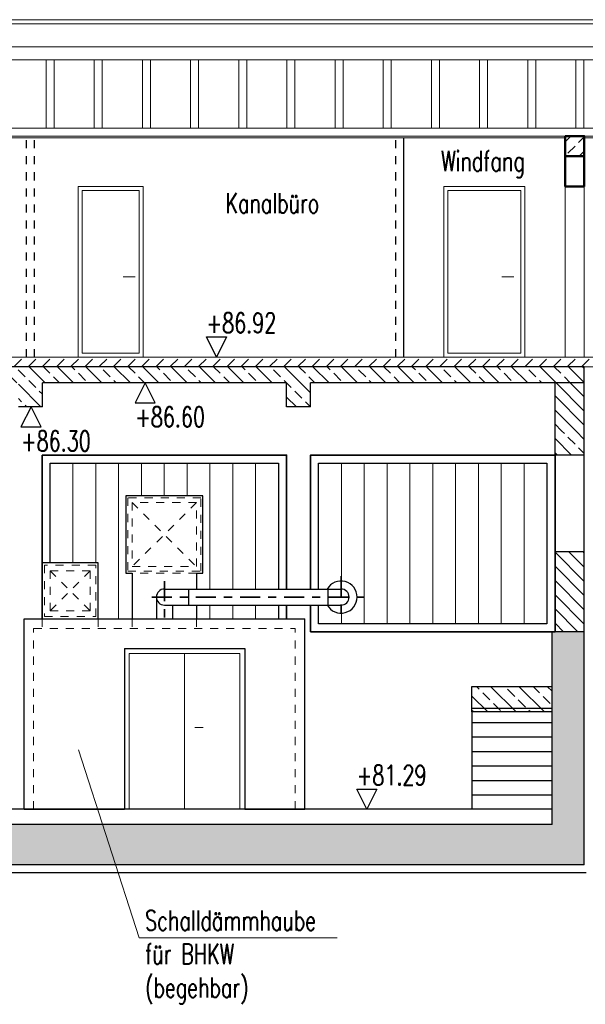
# Model space of a CAD drawing. Header units: millimetres. Extents: x 716 to 905, y 893 to 977.
# Tile 31 of 43: x 835 to 842, y 955 to 968. Entities that reach past the tile are written whole.
import ezdxf

# ---------------------------------------------------------------- set-up
doc = ezdxf.new("R2010")
doc.units = ezdxf.units.MM
doc.header["$MEASUREMENT"] = 0
for name, pattern in [('AUSGEZOGEN', [0]), ('STRL1', [0.18, 0.1, -0.08]), ('STRP1', [0.46, 0.25, -0.08, 0.05, -0.08])]:
    doc.linetypes.add(name, pattern=pattern)
doc.layers.add('$AUDIT-BAD-LAYER', color=7, linetype='Continuous')
doc.layers.add('HTSV_P1_PLAN_HKOT', color=7, linetype='Continuous')
for name, color, linetype, lineweight in [('00_Plotrahmen', 7, 'AUSGEZOGEN', 18), ('Da_vorh_Gebaeude_T013', 7, 'Continuous', 13), ('HTSV_AC_BEKL_ALLG_A00', 213, 'Continuous', 13), ('HTSV_AC_BFBA_ESTR_G01', 82, 'Continuous', 18), ('HTSV_AC_FAVG_GLAS_A01', 242, 'Continuous', 18), ('HTSV_AC_FAVG_GLAS_A02', 12, 'Continuous', 25), ('HTSV_AC_FAVG_GLAS_A03', 20, 'Continuous', 35), ('HTSV_AC_FENS_ALLG_A00', 213, 'Continuous', 13), ('HTSV_AC_FENS_ALLG_A02', 212, 'Continuous', 25), ('HTSV_AC_FENS_ALLG_S00', 213, 'Continuous', 13), ('HTSV_AC_FENS_ALLG_V01', 202, 'STRL1', 18), ('HTSV_BT_WAND_ALMW_G05', 10, 'Continuous', 50), ('HTSV_BT_WAND_DAEM_A02', 52, 'Continuous', 25), ('HTSV_BT_WAND_DAEM_T02', 52, 'Continuous', 25), ('HTSV_BT_WAND_DAEM_V01', 42, 'STRL1', 18), ('HTSV_BT_WAND_GIPS_G02', 132, 'Continuous', 25), ('HTSV_BT_WAND_STBT_S02', 92, 'Continuous', 25), ('HTSV_BT_WAND_UNBT_S02', 92, 'Continuous', 25), ('HTSV_BT_WBES_STBT_G05', 90, 'Continuous', 50), ('HTSV_TA_LUFT_AB___A02', 52, 'Continuous', 25), ('HTSV_TA_LUFT_AB___L03', 60, 'STRP1', 35), ('HTSV_TA_LUFT_AB___T00', 53, 'Continuous', 13)]:
    doc.layers.add(name, color=color, linetype=linetype, lineweight=lineweight)
doc.styles.add('HTSV', font='romans.shx', dxfattribs={"width": 0.7, "bigfont": 'htsv_01.shx'})
doc.styles.add('HTSV_KONS_BEMASS', font='romans.shx', dxfattribs={"width": 0.7, "bigfont": 'htsv_01.shx'})
doc.styles.get("Standard").update_dxf_attribs({"font": 'romans.shx', "width": 0.8})

# ---------------------------------------------------------------- blocks, each defined once
blk = doc.blocks.new('HTSVKS2F')
at = {"color": 0, "linetype": 'ByBlock'}
for p, q in [((0, 0), (-0.5, 1)), ((-0.5, 1), (0.5, 1)), ((0.5, 1), (0, 0))]:
    blk.add_line(p, q, dxfattribs=at)
blk.add_attdef('HKTXT', (-0.5, 1.2), '', height=0.4, dxfattribs=at)
blk = doc.blocks.new('tuer1510_schall')
for p, q in [((1.505, 2), (0.005, 2)), ((0.005, 0), (0.005, 2)), ((1.505, 0), (1.505, 2)), ((1.445, 1.94), (0.065, 1.94)), ((0.065, 0), (0.065, 1.94)), ((0.755, 0), (0.755, 1.94)), ((1.445, 0), (1.445, 1.94)), ((0.985, 1.02), (0.885, 1.02)), ((0.755, 0), (0.005, 0)), ((1.505, 0), (0.755, 0))]:
    blk.add_line(p, q)

msp = doc.modelspace()

# ---------------------------------------------------------------- hatches: boundary and pattern name
at = {"layer": '$AUDIT-BAD-LAYER'}
h = msp.add_hatch(dxfattribs=at)
h.set_pattern_fill('ANSI33', color=256, angle=90, style=0)
h.paths.add_polyline_path([(841.8383, 963.2505), (820.9733, 963.2505), (820.9733, 963.0505), (821.3383, 963.0505), (831.4483, 963.0505), (831.4483, 962.7505), (831.7483, 962.7505), (831.7483, 963.0505), (834.7883, 963.0505), (834.7883, 962.7505), (835.0883, 962.7505), (835.0883, 963.0505), (838.1283, 963.0505), (838.1283, 962.7505), (838.4283, 962.7505), (838.4283, 963.0505), (841.8383, 963.0505)])
h = msp.add_hatch(dxfattribs=at)
h.set_pattern_fill('ANSI33', color=256, angle=90, style=0)
h.paths.add_polyline_path([(841.8383, 963.2505), (820.9733, 963.2505), (820.9733, 963.0505), (821.3383, 963.0505), (831.4483, 963.0505), (831.4483, 962.7505), (831.7483, 962.7505), (831.7483, 963.0505), (834.7883, 963.0505), (834.7883, 962.7505), (835.0883, 962.7505), (835.0883, 963.0505), (838.1283, 963.0505), (838.1283, 962.7505), (838.4283, 962.7505), (838.4283, 963.0505), (841.8383, 963.0505)])
h = msp.add_hatch(dxfattribs=at)
h.set_pattern_fill('ANSI33', color=256, angle=90, style=0)
h.paths.add_polyline_path([(841.8383, 962.4505), (841.4733, 962.4505), (841.4733, 962.1505), (841.8383, 962.1505)])
h = msp.add_hatch(dxfattribs=at)
h.set_pattern_fill('ANSI33', color=256, angle=90, style=0)
h.paths.add_polyline_path([(841.8383, 962.4505), (841.4733, 962.4505), (841.4733, 962.1505), (841.8383, 962.1505)])
h = msp.add_hatch(dxfattribs=at)
h.set_pattern_fill('ANSI33', color=256, angle=90, style=0)
h.paths.add_polyline_path([(841.8383, 957.0505), (841.8383, 959.9505), (841.4383, 959.9505), (841.4383, 957.5505), (828.4383, 957.5505), (828.4383, 959.9505), (820.9733, 959.9505), (820.9733, 959.4505), (821.1233, 959.4505), (821.1233, 959.5505), (821.3733, 959.5505), (821.3733, 959.7505), (823.3183, 959.7505), (823.3183, 959.5505), (823.6183, 959.5505), (823.6183, 959.7505), (825.7183, 959.7505), (825.7183, 959.5505), (825.9183, 959.5505), (825.9183, 959.7505), (828.1383, 959.7505), (828.1383, 957.5505), (821.3733, 957.5505), (821.3733, 958.2505), (821.1233, 958.6505), (821.1233, 958.7505), (820.9733, 958.7505), (820.9733, 958.6505), (820.3233, 958.6505), (820.3233, 959.9005), (820.2733, 959.9005), (820.2733, 959.9505), (820.1733, 959.9505), (820.1733, 958.5005), (820.9733, 958.3505), (820.9733, 957.0505)])
h = msp.add_hatch(dxfattribs=at)
h.set_pattern_fill('ANSI33', color=256, angle=90, style=0)
h.paths.add_polyline_path([(841.8383, 957.0505), (841.8383, 959.9505), (841.4383, 959.9505), (841.4383, 957.5505), (828.4383, 957.5505), (828.4383, 959.9505), (820.9733, 959.9505), (820.9733, 959.4505), (821.1233, 959.4505), (821.1233, 959.5505), (821.3733, 959.5505), (821.3733, 959.7505), (823.3183, 959.7505), (823.3183, 959.5505), (823.6183, 959.5505), (823.6183, 959.7505), (825.7183, 959.7505), (825.7183, 959.5505), (825.9183, 959.5505), (825.9183, 959.7505), (828.1383, 959.7505), (828.1383, 957.5505), (821.3733, 957.5505), (821.3733, 958.2505), (821.1233, 958.6505), (821.1233, 958.7505), (820.9733, 958.7505), (820.9733, 958.6505), (820.3233, 958.6505), (820.3233, 959.9005), (820.2733, 959.9005), (820.2733, 959.9505), (820.1733, 959.9505), (820.1733, 958.5005), (820.9733, 958.3505), (820.9733, 957.0505)])
h = msp.add_hatch(dxfattribs=at)
h.set_pattern_fill('ANSI33', color=256, angle=90, style=0)
h.paths.add_polyline_path([(841.4383, 958.9515), (841.4383, 959.2705), (840.4383, 959.2705), (840.4383, 958.9515)])
h = msp.add_hatch(dxfattribs=at)
h.set_pattern_fill('ANSI33', color=256, angle=90, style=0)
h.paths.add_polyline_path([(841.4383, 958.9515), (841.4383, 959.2705), (840.4383, 959.2705), (840.4383, 958.9515)])
at = {"layer": '00_Plotrahmen'}
h = msp.add_hatch(dxfattribs=at)
h.set_pattern_fill('ANSI31', color=256, angle=90, style=0)
h.paths.add_polyline_path([(841.8383, 963.0505), (841.4733, 963.0505), (841.4733, 962.4505), (841.8383, 962.4505)])
h = msp.add_hatch(dxfattribs=at)
h.set_pattern_fill('ANSI31', color=256, angle=90, style=0)
h.paths.add_polyline_path([(841.8383, 963.0505), (841.4733, 963.0505), (841.4733, 962.4505), (841.8383, 962.4505)])
h = msp.add_hatch(dxfattribs=at)
h.set_pattern_fill('ANSI31', color=256, angle=90, style=0)
h.paths.add_polyline_path([(841.4733, 959.9505), (841.8383, 959.9505), (841.8383, 960.9505), (841.4733, 960.9505)])
h = msp.add_hatch(dxfattribs=at)
h.set_pattern_fill('ANSI31', color=256, angle=90, style=0)
h.paths.add_polyline_path([(841.4733, 959.9505), (841.8383, 959.9505), (841.8383, 960.9505), (841.4733, 960.9505)])
at = {"layer": 'HTSV_BT_WAND_STBT_S02'}
h = msp.add_hatch(dxfattribs=at)
h.set_pattern_fill('ANSI33', color=256, style=0)
h.paths.add_polyline_path([(841.5983, 965.8705), (841.8383, 965.8705), (841.8383, 966.1205), (841.5983, 966.1205)])
at = {"layer": 'HTSV_BT_WAND_UNBT_S02'}
h = msp.add_hatch(dxfattribs=at)
h.set_pattern_fill('DASH', color=256, angle=45, style=0)
h.paths.add_polyline_path([(841.8633, 963.3705), (833.8067, 963.3705), (833.7467, 963.2505), (841.8383, 963.2505), (841.8633, 963.2505)])
h.paths.add_polyline_path([(842.1033, 963.3705), (841.8633, 963.3705), (841.8633, 963.2505), (842.1033, 963.2505)])
h.paths.add_polyline_path([(843.1033, 963.3705), (842.1033, 963.3705), (842.1033, 963.2505), (843.1033, 963.2505)])
h.paths.add_polyline_path([(843.3433, 963.3705), (843.1033, 963.3705), (843.1033, 963.2505), (843.3433, 963.2505)])

# ---------------------------------------------------------------- linework, layer by layer
at = {"layer": '$AUDIT-BAD-LAYER'}
for p, q in [((841.8383, 963.2505), (820.9733, 963.2505)), ((841.8383, 963.2505), (820.9733, 963.2505)), ((841.8383, 963.0505), (841.8383, 963.2505)), ((841.8383, 963.0505), (841.8383, 963.2505)), ((835.0883, 962.7505), (835.0883, 963.0505)), ((838.1283, 963.0505), (835.0883, 963.0505)), ((835.0883, 962.7505), (835.0883, 963.0505)), ((838.1283, 963.0505), (835.0883, 963.0505)), ((838.1283, 962.7505), (838.1283, 963.0505)), ((838.1283, 962.7505), (838.1283, 963.0505)), ((841.8383, 963.0505), (838.4283, 963.0505)), ((838.4283, 962.7505), (838.4283, 963.0505)), ((841.8383, 963.0505), (838.4283, 963.0505)), ((838.4283, 962.7505), (838.4283, 963.0505)), ((841.4733, 962.4505), (841.4733, 963.0505)), ((841.4733, 962.4505), (841.4733, 963.0505)), ((841.8383, 962.4505), (841.8383, 963.0505)), ((841.8383, 962.4505), (841.8383, 963.0505)), ((835.0883, 962.7505), (834.7883, 962.7505)), ((835.0883, 962.7505), (834.7883, 962.7505)), ((838.4283, 962.7505), (838.1283, 962.7505)), ((838.4283, 962.7505), (838.1283, 962.7505)), ((841.4733, 962.1505), (841.4733, 962.4505)), ((841.4733, 962.1505), (841.4733, 962.4505)), ((841.8383, 962.1505), (841.8383, 962.4505)), ((841.8383, 962.1505), (841.8383, 962.4505)), ((841.4733, 960.9505), (841.4733, 962.1505)), ((841.8383, 962.1505), (841.4733, 962.1505)), ((841.4733, 960.9505), (841.4733, 962.1505)), ((841.8383, 962.1505), (841.4733, 962.1505)), ((841.8383, 960.9505), (841.8383, 962.1505)), ((841.8383, 960.9505), (841.8383, 962.1505)), ((841.4733, 959.9505), (841.4733, 960.9505)), ((841.4733, 960.9505), (841.8383, 960.9505)), ((841.4733, 959.9505), (841.4733, 960.9505)), ((841.4733, 960.9505), (841.8383, 960.9505)), ((841.8383, 959.9505), (841.8383, 960.9505)), ((841.8383, 959.9505), (841.8383, 960.9505)), ((841.4383, 957.5505), (841.4383, 959.9505)), ((841.8383, 959.9505), (841.4383, 959.9505)), ((841.4383, 957.5505), (841.4383, 959.9505)), ((841.8383, 959.9505), (841.4383, 959.9505)), ((841.8383, 957.0505), (841.8383, 959.9505)), ((841.8383, 957.0505), (841.8383, 959.9505)), ((840.4383, 958.9515), (840.4383, 959.2705)), ((840.4383, 959.2705), (841.4383, 959.2705)), ((840.4383, 958.9515), (840.4383, 959.2705)), ((840.4383, 959.2705), (841.4383, 959.2705)), ((840.4383, 959.0005), (841.4383, 959.0005)), ((840.4383, 959.0005), (841.4383, 959.0005)), ((841.4383, 958.9515), (840.4383, 958.9515)), ((840.4383, 958.9515), (840.4383, 957.7405)), ((841.4383, 958.9515), (840.4383, 958.9515)), ((840.4383, 958.9515), (840.4383, 957.7405)), ((840.4383, 958.8205), (841.4383, 958.8205)), ((840.4383, 958.8205), (841.4383, 958.8205)), ((840.4383, 958.6405), (841.4383, 958.6405)), ((840.4383, 958.6405), (841.4383, 958.6405)), ((840.4383, 958.4605), (841.4383, 958.4605)), ((840.4383, 958.4605), (841.4383, 958.4605)), ((840.4383, 958.2805), (841.4383, 958.2805)), ((840.4383, 958.2805), (841.4383, 958.2805)), ((840.4383, 958.1005), (841.4383, 958.1005)), ((840.4383, 958.1005), (841.4383, 958.1005)), ((840.4383, 957.9205), (841.4383, 957.9205)), ((840.4383, 957.9205), (841.4383, 957.9205)), ((841.4383, 957.7405), (828.4383, 957.7405)), ((841.4383, 957.7405), (828.4383, 957.7405)), ((841.4383, 957.5505), (828.4383, 957.5505)), ((841.4383, 957.5505), (828.4383, 957.5505)), ((841.8383, 957.0505), (820.9733, 957.0505)), ((841.8383, 957.0505), (820.9733, 957.0505)), ((841.8633, 956.9505), (820.9733, 956.9505)), ((841.8633, 956.9505), (820.9733, 956.9505))]:
    msp.add_line(p, q, dxfattribs=at)
at = {"layer": 'HTSV_AC_BEKL_ALLG_A00'}
for p, q in [((848.5883, 967.5705), (828.5333, 967.5705)), ((848.5683, 967.5205), (828.5333, 967.5205)), ((848.5683, 967.2318), (828.5333, 967.2318)), ((848.5683, 967.0718), (828.5333, 967.0718)), ((835.1333, 966.2205), (835.1333, 967.0718)), ((835.2333, 966.2205), (835.2333, 967.0718)), ((835.7333, 966.2205), (835.7333, 967.0718)), ((835.8333, 966.2205), (835.8333, 967.0718)), ((836.3333, 966.2205), (836.3333, 967.0718)), ((836.4333, 966.2205), (836.4333, 967.0718)), ((836.9333, 966.2205), (836.9333, 967.0718)), ((837.0333, 966.2205), (837.0333, 967.0718)), ((837.5333, 966.2205), (837.5333, 967.0718)), ((837.6333, 966.2205), (837.6333, 967.0718)), ((838.1333, 966.2205), (838.1333, 967.0718)), ((838.2333, 966.2205), (838.2333, 967.0718)), ((838.7333, 966.2205), (838.7333, 967.0718)), ((838.8333, 966.2205), (838.8333, 967.0718)), ((839.3333, 966.2205), (839.3333, 967.0718)), ((839.4333, 966.2205), (839.4333, 967.0718)), ((839.9333, 966.2205), (839.9333, 967.0718)), ((840.0333, 966.2205), (840.0333, 967.0718)), ((840.5333, 966.2205), (840.5333, 967.0718)), ((840.6333, 966.2205), (840.6333, 967.0718)), ((841.1333, 966.2205), (841.1333, 967.0718)), ((841.2333, 966.2205), (841.2333, 967.0718)), ((841.7333, 966.2205), (841.7333, 967.0718)), ((841.8333, 966.2205), (841.8333, 967.0718))]:
    msp.add_line(p, q, dxfattribs=at)
at = {"layer": 'HTSV_AC_BFBA_ESTR_G01'}
for p, q in [((848.0983, 963.3705), (828.1633, 963.3705)), ((848.0983, 963.2505), (828.1633, 963.2505))]:
    msp.add_line(p, q, dxfattribs=at)
at = {"layer": 'HTSV_AC_FAVG_GLAS_A01'}
for p, q in [((835.4678, 962.0505), (835.4678, 960.8105)), ((835.7523, 962.0505), (835.7523, 960.8105)), ((836.0368, 962.0505), (836.0368, 960.1105)), ((836.3213, 962.0505), (836.3213, 961.6415)), ((836.6058, 962.0505), (836.6059, 961.6415)), ((836.8903, 962.0505), (836.8903, 961.6415)), ((837.1748, 962.0505), (837.1748, 960.4826)), ((837.4593, 962.0505), (837.4593, 960.4826)), ((837.7438, 962.0505), (837.7438, 960.4826)), ((838.8128, 962.0505), (838.8128, 960.5826)), ((839.0973, 962.0505), (839.0973, 960.0505)), ((839.3818, 962.0505), (839.3818, 960.0505)), ((839.6663, 962.0505), (839.6663, 960.0505)), ((839.9508, 962.0505), (839.9508, 960.0505)), ((840.2353, 962.0505), (840.2353, 960.0505)), ((840.5198, 962.0505), (840.5198, 960.0505)), ((840.8043, 962.0505), (840.8043, 960.0505)), ((841.0888, 962.0505), (841.0888, 960.0505)), ((837.1748, 960.2826), (837.1748, 960.1105)), ((837.4593, 960.2826), (837.4593, 960.1105)), ((837.7438, 960.2826), (837.7438, 960.1105)), ((838.8128, 960.1826), (838.8128, 960.0505))]:
    msp.add_line(p, q, dxfattribs=at)
at = {"layer": 'HTSV_AC_FAVG_GLAS_A02'}
for points in [[(835.1833, 960.8105), (835.1833, 962.0505), (836.0058, 962.0505)], [(836.0058, 962.0505), (838.0283, 962.0505), (838.0283, 960.4826)], [(838.5283, 960.4826), (838.5283, 962.0505), (841.3733, 962.0505), (841.3733, 960.0505), (838.5283, 960.0505), (838.5283, 960.2826)], [(838.0283, 960.2826), (838.0283, 960.1105)]]:
    msp.add_lwpolyline(points, dxfattribs=at)
at = {"layer": 'HTSV_AC_FAVG_GLAS_A03'}
for points in [[(835.0833, 962.1505), (838.1283, 962.1505), (838.1283, 960.4826)], [(835.0833, 960.1105), (835.0833, 962.1505)], [(838.4283, 960.4826), (838.4283, 962.1505), (841.4733, 962.1505), (841.4733, 959.9505), (838.4283, 959.9505), (838.4283, 960.2826)], [(838.1283, 960.2826), (838.1283, 960.1105)]]:
    msp.add_lwpolyline(points, dxfattribs=at)
at = {"layer": 'HTSV_AC_FENS_ALLG_A02'}
for p, q in [((836.2061, 960.6815), (836.2061, 960.1105)), ((837.0061, 960.6815), (837.0061, 960.4826)), ((837.0061, 960.2826), (837.0061, 960.1105))]:
    msp.add_line(p, q, dxfattribs=at)
msp.add_lwpolyline([(837.0061, 960.6815), (837.0859, 960.6815), (837.0859, 961.6415), (836.1259, 961.6415), (836.1259, 960.6815), (836.2061, 960.6815)], dxfattribs=at)
msp.add_lwpolyline([(835.0833, 960.1105), (835.7833, 960.1105), (835.7833, 960.8105), (835.0833, 960.8105)], close=True, dxfattribs=at)
at = {"layer": 'HTSV_AC_FENS_ALLG_S00'}
for p, q in [((828.5333, 966.2205), (848.0983, 966.2205)), ((828.5333, 966.1205), (841.5983, 966.1205)), ((828.5333, 966.1005), (841.5983, 966.1005)), ((841.8383, 966.1205), (848.0983, 966.1205)), ((841.8383, 966.1005), (848.0983, 966.1005)), ((836.3433, 965.4955), (835.5333, 965.4955)), ((835.5333, 965.4955), (835.5333, 963.3705)), ((836.3433, 965.4955), (836.3433, 963.3705)), ((841.0983, 965.4955), (840.0883, 965.4955)), ((840.0883, 965.4955), (840.0883, 963.3705)), ((841.0983, 965.4955), (841.0983, 963.3705)), ((841.5983, 965.4955), (841.5983, 963.3705)), ((841.8383, 965.4955), (841.8383, 963.3705)), ((835.5833, 965.4455), (835.5833, 963.4205)), ((836.2933, 965.4455), (835.5833, 965.4455)), ((836.2933, 965.4455), (836.2933, 963.4205)), ((840.1383, 965.4455), (840.1383, 963.4205)), ((841.0483, 965.4455), (840.1383, 965.4455)), ((841.0483, 965.4455), (841.0483, 963.4205)), ((836.2417, 964.3705), (836.0917, 964.3705)), ((840.9591, 964.3705), (840.8091, 964.3705)), ((836.2933, 963.4205), (835.5833, 963.4205)), ((841.0483, 963.4205), (840.1383, 963.4205))]:
    msp.add_line(p, q, dxfattribs=at)
at = {"layer": 'HTSV_AC_FENS_ALLG_V01'}
for p, q in [((836.2059, 961.5615), (837.0059, 960.7615)), ((837.0059, 961.5615), (836.2059, 960.7615)), ((835.1833, 960.7105), (835.6833, 960.2105)), ((835.6833, 960.7105), (835.1833, 960.2105)), ((837.0061, 960.6815), (836.2061, 960.6815)), ((835.0833, 960.1105), (835.0833, 959.9905)), ((835.7833, 960.1105), (835.7833, 959.9905)), ((836.2061, 960.1105), (836.2061, 959.9905)), ((837.0061, 960.1105), (837.0061, 959.9905))]:
    msp.add_line(p, q, dxfattribs=at)
for points in [[(836.1507, 960.7063), (837.0611, 960.7063), (837.0611, 961.6167), (836.1507, 961.6167)], [(836.2059, 960.7615), (837.0059, 960.7615), (837.0059, 961.5615), (836.2059, 961.5615)], [(835.1143, 960.1415), (835.7523, 960.1415), (835.7523, 960.7795), (835.1143, 960.7795)], [(835.1833, 960.2105), (835.6833, 960.2105), (835.6833, 960.7105), (835.1833, 960.7105)]]:
    msp.add_lwpolyline(points, close=True, dxfattribs=at)
at = {"layer": 'HTSV_BT_WAND_ALMW_G05'}
for p, q in [((841.5983, 965.8705), (841.5983, 965.4955)), ((841.8383, 965.8705), (841.8383, 965.4955)), ((841.5983, 965.4955), (841.8383, 965.4955))]:
    msp.add_line(p, q, dxfattribs=at)
at = {"layer": 'HTSV_BT_WAND_DAEM_A02'}
for p, q in [((834.8583, 957.7405), (834.8583, 960.1105)), ((834.8583, 960.1105), (838.3583, 960.1105)), ((838.3583, 957.7405), (838.3583, 960.1105)), ((836.1083, 959.7405), (837.6083, 959.7405)), ((836.1083, 959.7405), (836.1083, 957.7405)), ((837.6083, 959.7405), (837.6083, 957.7405)), ((834.8583, 957.7405), (836.1083, 957.7405)), ((837.6083, 957.7405), (838.3583, 957.7405))]:
    msp.add_line(p, q, dxfattribs=at)
at = {"layer": 'HTSV_BT_WAND_DAEM_V01'}
for p, q in [((834.9783, 959.9905), (838.2383, 959.9905)), ((834.9783, 957.7405), (834.9783, 959.9905)), ((838.2383, 957.7405), (838.2383, 959.9905))]:
    msp.add_line(p, q, dxfattribs=at)
at = {"layer": 'HTSV_BT_WAND_GIPS_G02', "linetype": 'STRL1'}
for p, q in [((834.8883, 963.3705), (834.8883, 966.1005)), ((834.9883, 963.3705), (834.9883, 966.1005)), ((839.4883, 963.3705), (839.4883, 966.1005))]:
    msp.add_line(p, q, dxfattribs=at)
at = {"layer": 'HTSV_BT_WAND_GIPS_G02'}
msp.add_line((839.5883, 963.3705), (839.5883, 966.1005), dxfattribs=at)
at = {"layer": 'HTSV_BT_WBES_STBT_G05'}
msp.add_lwpolyline([(841.5983, 966.1205), (841.8383, 966.1205), (841.8383, 965.8705), (841.5983, 965.8705)], close=True, dxfattribs=at)
at = {"layer": 'HTSV_TA_LUFT_AB___A02'}
for p, q in [((836.6079, 960.4826), (838.8078, 960.4826)), ((836.9076, 960.4826), (836.9076, 960.2826)), ((838.6437, 960.4826), (838.6437, 960.2826)), ((836.5079, 960.3826), (836.5079, 960.1105)), ((836.6079, 960.2826), (838.8078, 960.2826)), ((836.7079, 960.2826), (836.7079, 960.1105))]:
    msp.add_line(p, q, dxfattribs=at)
for centre, radius, start, end in [((838.8077, 960.3826), 0.2, 210, 150), ((836.6079, 960.3826), 0.1, 90, 270), ((838.8078, 960.3826), 0.1, 270, 90)]:
    msp.add_arc(centre, radius, start, end, dxfattribs=at)
at = {"layer": 'HTSV_TA_LUFT_AB___L03'}
for p, q in [((836.6083, 960.5799), (836.6083, 960.1105)), ((838.8074, 960.6416), (838.8081, 960.1236)), ((836.4495, 960.3826), (839.1018, 960.3826))]:
    msp.add_line(p, q, dxfattribs=at)
at = {"layer": 'HTSV_TA_LUFT_AB___T00'}
for p, q in [((836.294, 956.1389), (835.539, 958.4822)), ((838.7577, 956.1389), (836.294, 956.1389))]:
    msp.add_line(p, q, dxfattribs=at)

# ---------------------------------------------------------------- block references
at = {"layer": 'HTSV_AC_FENS_ALLG_A00'}
msp.add_blockref('tuer1510_schall', (836.1033, 957.7405), dxfattribs=at)
at = {"layer": 'HTSV_P1_PLAN_HKOT', "color": 7}
ref = msp.add_blockref('HTSVKS2F', (837.2563, 963.3705), dxfattribs=dict(at, xscale=0.25, yscale=0.25, zscale=0.25))
ref.add_attrib('HKTXT', '+86.92', (837.1313, 963.6705), dxfattribs={"color": 7, "height": 0.25, "style": 'HTSV_KONS_BEMASS', "width": 0.7})
ref = msp.add_blockref('HTSVKS2F', (836.3682, 963.0505), dxfattribs=dict(at, xscale=0.25, yscale=-0.25, zscale=0.25))
ref.add_attrib('HKTXT', '+86.60', (836.2432, 962.5005), dxfattribs={"color": 7, "height": 0.25, "style": 'HTSV_KONS_BEMASS', "width": 0.7})
ref = msp.add_blockref('HTSVKS2F', (834.9454, 962.7505), dxfattribs=dict(at, xscale=0.25, yscale=-0.25, zscale=0.25))
ref.add_attrib('HKTXT', '+86.30', (834.8204, 962.2005), dxfattribs={"color": 7, "height": 0.25, "style": 'HTSV_KONS_BEMASS', "width": 0.7})
ref = msp.add_blockref('HTSVKS2F', (839.1277, 957.7405), dxfattribs=dict(at, xscale=0.25, yscale=0.25, zscale=0.25))
ref.add_attrib('HKTXT', '+81.29', (839.0027, 958.0405), dxfattribs={"color": 7, "height": 0.25, "style": 'HTSV_KONS_BEMASS', "width": 0.7})

# ---------------------------------------------------------------- texts
at = {"layer": 'Da_vorh_Gebaeude_T013', "style": 'HTSV', "width": 0.7}
for s, p in [('Windfang', (840.0544, 965.686)), ('Kanalbüro', (837.3662, 965.1614))]:
    msp.add_text(s, height=0.25, dxfattribs=at).set_placement(p)
at = {"layer": 'HTSV_BT_WAND_DAEM_T02', "insert": (836.3659, 956.4809), "char_height": 0.25, "attachment_point": 1, "style": 'HTSV'}
msp.add_mtext('Schalldämmhaube\\Pfür BHKW\\P(begehbar)', dxfattribs=at)

doc.saveas('drawing.dxf')
